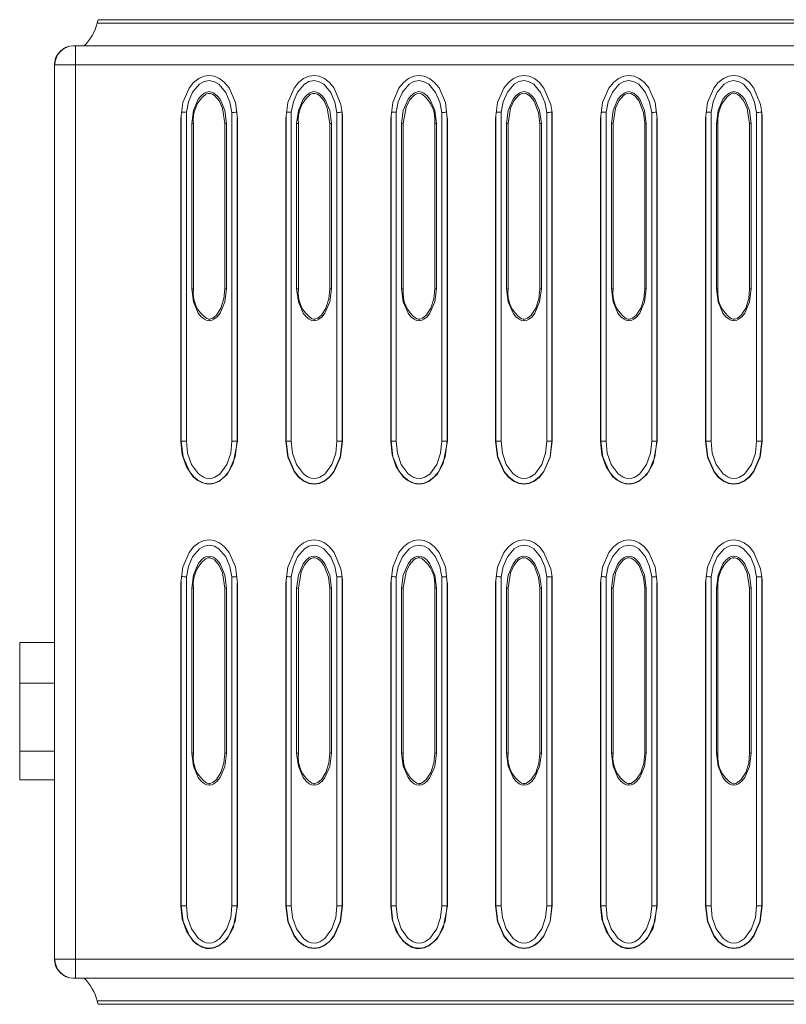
# Model space of a CAD drawing. Header units: millimetres. Extents: x 92 to 332, y 6 to 280.
# Tile 3 of 8: x 165 to 209, y 224 to 280. Entities that reach past the tile are written whole.
import ezdxf

# ---------------------------------------------------------------- set-up
doc = ezdxf.new("R2010")
doc.units = ezdxf.units.MM

msp = doc.modelspace()

# ---------------------------------------------------------------- linework, layer by layer
at = {"color": 7, "linetype": 'Continuous', "lineweight": 15}
for p, q in [((169.03, 279.929), (318.479, 279.929)), ((169.079, 280.129), (318.511, 280.129)), ((167.672, 278.629), (167.67, 278.629)), ((167.672, 278.629), (167.77, 278.629)), ((318.466, 278.629), (167.77, 278.629)), ((167.77, 278.629), (167.77, 277.529)), ((168.27, 278.629), (168.27, 278.629)), ((166.57, 277.529), (166.57, 226.129)), ((166.57, 277.529), (166.598, 277.529)), ((166.598, 277.529), (167.77, 277.529)), ((318.29, 277.529), (167.77, 277.529)), ((167.77, 277.529), (167.77, 226.129)), ((173.848, 255.896), (173.848, 274.598)), ((174.147, 255.896), (174.147, 274.805)), ((176.768, 274.797), (176.768, 255.895)), ((179.878, 255.896), (179.878, 274.598)), ((180.177, 255.896), (180.177, 274.805)), ((182.798, 274.797), (182.798, 255.895)), ((183.098, 274.761), (183.098, 274.811)), ((183.098, 274.761), (183.098, 255.895)), ((183.098, 274.761), (183.098, 274.736)), ((185.908, 255.896), (185.908, 274.598)), ((186.207, 255.896), (186.207, 274.805)), ((188.828, 274.797), (188.828, 255.895)), ((191.938, 255.896), (191.938, 274.598)), ((192.237, 255.896), (192.237, 274.805)), ((194.858, 274.797), (194.858, 255.895)), ((195.158, 274.761), (195.158, 274.811)), ((195.158, 274.761), (195.158, 255.895)), ((195.158, 274.761), (195.158, 274.736)), ((197.968, 255.896), (197.968, 274.598)), ((198.267, 255.896), (198.267, 274.805)), ((200.888, 274.797), (200.888, 255.895)), ((203.998, 255.896), (203.998, 274.598)), ((204.297, 255.896), (204.297, 274.805)), ((206.918, 274.797), (206.918, 255.895)), ((207.218, 274.761), (207.218, 274.811)), ((207.218, 274.761), (207.218, 255.895)), ((207.218, 274.761), (207.218, 274.736)), ((173.83, 255.896), (173.83, 274.454)), ((174.456, 264.658), (174.456, 274.157)), ((174.456, 274.157), (174.555, 274.157)), ((174.555, 264.658), (174.555, 274.157)), ((176.358, 274.157), (176.457, 274.157)), ((176.358, 274.157), (176.358, 264.656)), ((176.457, 274.157), (176.457, 264.656)), ((177.085, 274.453), (177.084, 274.461)), ((177.085, 274.453), (177.085, 255.895)), ((179.86, 255.896), (179.86, 274.454)), ((180.486, 274.157), (180.583, 274.157)), ((180.486, 264.658), (180.486, 274.157)), ((180.583, 264.658), (180.583, 274.157)), ((182.39, 274.157), (182.487, 274.157)), ((182.39, 274.157), (182.39, 264.656)), ((182.487, 274.157), (182.487, 264.656)), ((183.115, 274.453), (183.115, 255.895)), ((185.89, 255.896), (185.89, 274.454)), ((186.516, 264.658), (186.516, 274.157)), ((186.516, 274.157), (186.612, 274.157)), ((186.612, 264.658), (186.612, 274.157)), ((188.422, 274.157), (188.517, 274.157)), ((188.422, 274.157), (188.422, 264.656)), ((188.517, 274.157), (188.517, 264.656)), ((189.145, 274.453), (189.144, 274.461)), ((189.145, 274.453), (189.145, 255.895)), ((191.92, 255.896), (191.92, 274.454)), ((192.546, 264.658), (192.546, 274.157)), ((192.546, 274.157), (192.64, 274.157)), ((192.64, 264.658), (192.64, 274.157)), ((194.454, 274.157), (194.547, 274.157)), ((194.454, 274.157), (194.454, 264.656)), ((194.547, 274.157), (194.547, 264.656)), ((195.175, 274.453), (195.175, 255.895)), ((197.95, 255.896), (197.95, 274.454)), ((198.576, 274.157), (198.668, 274.157)), ((198.576, 264.658), (198.576, 274.157)), ((198.668, 264.658), (198.668, 274.157)), ((200.486, 274.157), (200.577, 274.157)), ((200.486, 274.157), (200.486, 264.656)), ((200.577, 274.157), (200.577, 264.656)), ((201.205, 274.453), (201.204, 274.461)), ((201.205, 274.453), (201.205, 255.895)), ((203.98, 255.896), (203.98, 274.454)), ((204.606, 264.658), (204.606, 274.157)), ((204.606, 274.157), (204.696, 274.157)), ((204.696, 264.658), (204.696, 274.157)), ((206.517, 274.157), (206.607, 274.157)), ((206.517, 274.157), (206.517, 264.656)), ((206.607, 274.157), (206.607, 264.656)), ((207.235, 274.453), (207.235, 255.895)), ((174.456, 264.658), (174.555, 264.658)), ((176.358, 264.656), (176.302, 264.093)), ((176.457, 264.656), (176.358, 264.656)), ((180.486, 264.658), (180.583, 264.658)), ((182.39, 264.656), (182.333, 264.091)), ((182.487, 264.656), (182.39, 264.656)), ((186.516, 264.658), (186.612, 264.658)), ((188.422, 264.656), (188.365, 264.089)), ((188.517, 264.656), (188.422, 264.656)), ((192.546, 264.658), (192.64, 264.658)), ((194.454, 264.656), (194.396, 264.087)), ((194.547, 264.656), (194.454, 264.656)), ((198.576, 264.658), (198.668, 264.658)), ((200.486, 264.656), (200.428, 264.085)), ((200.577, 264.656), (200.486, 264.656)), ((204.606, 264.658), (204.696, 264.658)), ((206.517, 264.656), (206.462, 264.099)), ((206.607, 264.656), (206.517, 264.656)), ((175.457, 262.92), (175.326, 262.943)), ((175.457, 262.821), (175.457, 262.92)), ((181.487, 262.918), (181.355, 262.941)), ((181.487, 262.821), (181.487, 262.918)), ((187.517, 262.916), (187.384, 262.939)), ((187.517, 262.821), (187.517, 262.916)), ((193.547, 262.914), (193.413, 262.938)), ((193.547, 262.821), (193.547, 262.914)), ((199.577, 262.912), (199.442, 262.936)), ((199.577, 262.821), (199.577, 262.912)), ((205.607, 262.91), (205.472, 262.934)), ((205.607, 262.821), (205.607, 262.91)), ((173.848, 255.896), (173.83, 255.896)), ((174.147, 255.896), (173.848, 255.896)), ((177.068, 255.895), (176.768, 255.895)), ((177.085, 255.895), (176.847, 254.612)), ((177.085, 255.895), (177.068, 255.895)), ((179.878, 255.896), (179.86, 255.896)), ((180.177, 255.896), (179.878, 255.896)), ((183.098, 255.895), (182.798, 255.895)), ((183.115, 255.895), (183.098, 255.895)), ((185.908, 255.896), (185.89, 255.896)), ((186.207, 255.896), (185.908, 255.896)), ((189.128, 255.895), (188.828, 255.895)), ((189.145, 255.895), (188.907, 254.612)), ((189.145, 255.895), (189.128, 255.895)), ((191.938, 255.896), (191.92, 255.896)), ((192.237, 255.896), (191.938, 255.896)), ((195.158, 255.895), (194.858, 255.895)), ((195.175, 255.895), (195.158, 255.895)), ((197.968, 255.896), (197.95, 255.896)), ((198.267, 255.896), (197.968, 255.896)), ((201.188, 255.895), (200.888, 255.895)), ((201.205, 255.895), (200.967, 254.612)), ((201.205, 255.895), (201.188, 255.895)), ((203.998, 255.896), (203.98, 255.896)), ((204.297, 255.896), (203.998, 255.896)), ((207.218, 255.895), (206.918, 255.895)), ((207.235, 255.895), (207.218, 255.895)), ((174.147, 229.196), (174.147, 248.105)), ((176.768, 248.097), (176.768, 229.195)), ((180.177, 229.196), (180.177, 248.105)), ((182.798, 248.097), (182.798, 229.195)), ((183.098, 248.061), (183.098, 248.111)), ((183.098, 248.061), (183.098, 229.195)), ((183.098, 248.061), (183.098, 248.036)), ((186.207, 229.196), (186.207, 248.105)), ((188.828, 248.097), (188.828, 229.195)), ((192.237, 229.196), (192.237, 248.105)), ((194.858, 248.097), (194.858, 229.195)), ((195.158, 248.061), (195.158, 248.111)), ((195.158, 248.061), (195.158, 229.195)), ((195.158, 248.061), (195.158, 248.036)), ((198.267, 229.196), (198.267, 248.105)), ((200.888, 248.097), (200.888, 229.195)), ((204.297, 229.196), (204.297, 248.105)), ((206.918, 248.097), (206.918, 229.195)), ((207.218, 248.061), (207.218, 248.111)), ((207.218, 248.061), (207.218, 229.195)), ((207.218, 248.061), (207.218, 248.036)), ((173.83, 229.196), (173.83, 247.754)), ((173.848, 229.196), (173.848, 247.898)), ((174.456, 237.958), (174.456, 247.457)), ((174.456, 247.457), (174.555, 247.457)), ((174.555, 237.958), (174.555, 247.457)), ((176.358, 247.457), (176.457, 247.457)), ((176.358, 247.457), (176.358, 237.956)), ((176.457, 247.457), (176.457, 237.956)), ((177.085, 247.753), (177.084, 247.761)), ((177.085, 247.753), (177.085, 229.195)), ((179.86, 229.196), (179.86, 247.754)), ((179.878, 229.196), (179.878, 247.898)), ((180.486, 237.958), (180.486, 247.457)), ((180.486, 247.457), (180.583, 247.457)), ((180.583, 237.958), (180.583, 247.457)), ((182.39, 247.457), (182.487, 247.457)), ((182.39, 247.457), (182.39, 237.956)), ((182.487, 247.457), (182.487, 237.956)), ((183.115, 247.753), (183.115, 229.195)), ((185.89, 229.196), (185.89, 247.754)), ((185.908, 229.196), (185.908, 247.898)), ((186.516, 237.958), (186.516, 247.457)), ((186.516, 247.457), (186.612, 247.457)), ((186.612, 237.958), (186.612, 247.457)), ((188.422, 247.457), (188.517, 247.457)), ((188.422, 247.457), (188.422, 237.956)), ((188.517, 247.457), (188.517, 237.956)), ((189.145, 247.753), (189.144, 247.761)), ((189.145, 247.753), (189.145, 229.195)), ((191.92, 229.196), (191.92, 247.754)), ((191.938, 229.196), (191.938, 247.898)), ((192.546, 237.958), (192.546, 247.457)), ((192.546, 247.457), (192.64, 247.457)), ((192.64, 237.958), (192.64, 247.457)), ((194.454, 247.457), (194.547, 247.457)), ((194.454, 247.457), (194.454, 237.956)), ((194.547, 247.457), (194.547, 237.956)), ((195.175, 247.753), (195.175, 229.195)), ((197.95, 229.196), (197.95, 247.754)), ((197.968, 229.196), (197.968, 247.898)), ((198.576, 237.958), (198.576, 247.457)), ((198.576, 247.457), (198.668, 247.457)), ((198.668, 237.958), (198.668, 247.457)), ((200.486, 247.457), (200.577, 247.457)), ((200.486, 247.457), (200.486, 237.956)), ((200.577, 247.457), (200.577, 237.956)), ((201.205, 247.753), (201.204, 247.761)), ((201.205, 247.753), (201.205, 229.195)), ((203.98, 229.196), (203.98, 247.754)), ((203.998, 229.196), (203.998, 247.898)), ((204.606, 237.958), (204.606, 247.457)), ((204.606, 247.457), (204.696, 247.457)), ((204.696, 237.958), (204.696, 247.457)), ((206.517, 247.457), (206.607, 247.457)), ((206.517, 247.457), (206.517, 237.956)), ((206.607, 247.457), (206.607, 237.956)), ((207.235, 247.753), (207.235, 229.195)), ((166.57, 244.329), (164.571, 244.329)), ((164.571, 244.329), (164.571, 241.981)), ((164.571, 241.981), (164.571, 238.081)), ((164.571, 238.081), (164.571, 236.429)), ((174.456, 237.958), (174.555, 237.958)), ((176.358, 237.956), (176.302, 237.393)), ((176.457, 237.956), (176.358, 237.956)), ((180.486, 237.958), (180.583, 237.958)), ((182.39, 237.956), (182.333, 237.391)), ((182.487, 237.956), (182.39, 237.956)), ((186.516, 237.958), (186.612, 237.958)), ((188.422, 237.956), (188.365, 237.389)), ((188.517, 237.956), (188.422, 237.956)), ((192.546, 237.958), (192.64, 237.958)), ((194.454, 237.956), (194.396, 237.387)), ((194.547, 237.956), (194.454, 237.956)), ((198.576, 237.958), (198.668, 237.958)), ((200.486, 237.956), (200.428, 237.385)), ((200.577, 237.956), (200.486, 237.956)), ((204.606, 237.958), (204.696, 237.958)), ((206.517, 237.956), (206.462, 237.399)), ((206.607, 237.956), (206.517, 237.956)), ((166.57, 236.429), (164.571, 236.429)), ((175.457, 236.219), (175.326, 236.243)), ((175.457, 236.121), (175.457, 236.219)), ((181.487, 236.218), (181.355, 236.241)), ((181.487, 236.121), (181.487, 236.218)), ((187.517, 236.216), (187.384, 236.239)), ((187.517, 236.121), (187.517, 236.216)), ((193.547, 236.214), (193.413, 236.238)), ((193.547, 236.121), (193.547, 236.214)), ((199.577, 236.212), (199.442, 236.236)), ((199.577, 236.121), (199.577, 236.212)), ((205.607, 236.21), (205.472, 236.234)), ((205.607, 236.121), (205.607, 236.21)), ((173.848, 229.196), (173.83, 229.196)), ((174.147, 229.196), (173.848, 229.196)), ((177.068, 229.195), (176.768, 229.195)), ((177.085, 229.195), (176.847, 227.912)), ((177.085, 229.195), (177.068, 229.195)), ((179.878, 229.196), (179.86, 229.196)), ((180.177, 229.196), (179.878, 229.196)), ((183.098, 229.195), (182.798, 229.195)), ((183.115, 229.195), (183.098, 229.195)), ((185.908, 229.196), (185.89, 229.196)), ((186.207, 229.196), (185.908, 229.196)), ((189.128, 229.195), (188.828, 229.195)), ((189.145, 229.195), (188.907, 227.912)), ((189.145, 229.195), (189.128, 229.195)), ((191.938, 229.196), (191.92, 229.196)), ((192.237, 229.196), (191.938, 229.196)), ((195.158, 229.195), (194.858, 229.195)), ((195.175, 229.195), (195.158, 229.195)), ((197.968, 229.196), (197.95, 229.196)), ((198.267, 229.196), (197.968, 229.196)), ((201.188, 229.195), (200.888, 229.195)), ((201.205, 229.195), (200.967, 227.912)), ((201.205, 229.195), (201.188, 229.195)), ((203.998, 229.196), (203.98, 229.196)), ((204.297, 229.196), (203.998, 229.196)), ((207.218, 229.195), (206.918, 229.195)), ((207.235, 229.195), (207.218, 229.195)), ((166.598, 226.129), (166.57, 226.129)), ((167.77, 226.129), (166.598, 226.129)), ((167.77, 226.129), (318.29, 226.129)), ((167.77, 225.029), (167.77, 226.129)), ((167.67, 225.029), (167.672, 225.029)), ((167.672, 225.029), (167.77, 225.029)), ((167.77, 225.029), (318.466, 225.029)), ((318.479, 223.729), (169.03, 223.729)), ((318.511, 223.529), (169.079, 223.529))]:
    msp.add_line(p, q, dxfattribs=at)
at = {"color": 8, "linetype": 'Continuous', "lineweight": 15}
for p, q in [((177.068, 274.456), (177.068, 255.895)), ((189.128, 274.456), (189.128, 255.895)), ((201.188, 274.456), (201.188, 255.895)), ((177.068, 247.756), (177.068, 229.195)), ((189.128, 247.756), (189.128, 229.195)), ((201.188, 247.756), (201.188, 229.195)), ((166.57, 241.981), (164.571, 241.981)), ((164.571, 238.081), (166.57, 238.081))]:
    msp.add_line(p, q, dxfattribs=at)
at = {"color": 7, "linetype": 'Continuous', "lineweight": 15, "flags": 128}
for points in [[(169.06, 280.043), (169.047, 279.992), (169.03, 279.929)], [(173.83, 274.454), (173.83, 274.455), (173.943, 275.363), (174.304, 276.201), (174.565, 276.522), (174.856, 276.751), (175.16, 276.884), (175.456, 276.925)], [(175.456, 276.925), (175.752, 276.884), (176.055, 276.752), (176.347, 276.524), (176.607, 276.204), (176.97, 275.369), (177.084, 274.461)], [(179.86, 274.454), (179.86, 274.455), (179.973, 275.363), (180.334, 276.201), (180.595, 276.522), (180.886, 276.751), (181.19, 276.884), (181.486, 276.925)], [(181.486, 276.925), (181.783, 276.884), (182.087, 276.751), (182.379, 276.522), (182.639, 276.2), (183.028, 275.254), (183.099, 274.8), (183.112, 274.603), (183.114, 274.519), (183.114, 274.482), (183.115, 274.453)], [(185.89, 274.454), (185.89, 274.455), (186.003, 275.363), (186.364, 276.201), (186.625, 276.522), (186.916, 276.751), (187.22, 276.884), (187.516, 276.925)], [(187.516, 276.925), (187.812, 276.884), (188.115, 276.752), (188.407, 276.524), (188.667, 276.204), (189.03, 275.369), (189.144, 274.461)], [(191.92, 274.454), (191.92, 274.455), (192.033, 275.363), (192.394, 276.201), (192.655, 276.522), (192.946, 276.751), (193.25, 276.884), (193.546, 276.925)], [(193.546, 276.925), (193.843, 276.884), (194.147, 276.751), (194.439, 276.522), (194.699, 276.2), (195.088, 275.254), (195.159, 274.8), (195.172, 274.603), (195.174, 274.519), (195.174, 274.482), (195.175, 274.453)], [(197.95, 274.454), (197.95, 274.455), (198.063, 275.363), (198.424, 276.201), (198.685, 276.522), (198.976, 276.751), (199.28, 276.884), (199.576, 276.925)], [(199.576, 276.925), (199.872, 276.884), (200.175, 276.752), (200.467, 276.524), (200.727, 276.204), (201.09, 275.369), (201.204, 274.461)], [(203.98, 274.454), (203.98, 274.455), (204.093, 275.363), (204.454, 276.201), (204.715, 276.522), (205.006, 276.751), (205.31, 276.884), (205.606, 276.925)], [(205.606, 276.925), (205.903, 276.884), (206.207, 276.751), (206.499, 276.522), (206.759, 276.2), (207.148, 275.254), (207.219, 274.8), (207.232, 274.603), (207.234, 274.519), (207.234, 274.482), (207.235, 274.453)], [(174.147, 274.805), (174.265, 275.401), (174.507, 275.959), (174.9, 276.419), (175.164, 276.569), (175.461, 276.625), (175.757, 276.566), (176.02, 276.413), (176.411, 275.951), (176.651, 275.393), (176.768, 274.797)], [(180.177, 274.805), (180.295, 275.401), (180.537, 275.959), (180.93, 276.419), (181.194, 276.569), (181.491, 276.625), (181.787, 276.566), (182.05, 276.413), (182.441, 275.951), (182.681, 275.393), (182.798, 274.797)], [(186.207, 274.805), (186.325, 275.401), (186.567, 275.959), (186.96, 276.419), (187.224, 276.569), (187.521, 276.625), (187.817, 276.566), (188.08, 276.413), (188.471, 275.951), (188.711, 275.393), (188.828, 274.797)], [(192.237, 274.805), (192.355, 275.401), (192.597, 275.959), (192.99, 276.419), (193.254, 276.569), (193.551, 276.625), (193.847, 276.566), (194.11, 276.413), (194.501, 275.951), (194.741, 275.393), (194.858, 274.797)], [(198.267, 274.805), (198.385, 275.401), (198.627, 275.959), (199.02, 276.419), (199.284, 276.569), (199.581, 276.625), (199.877, 276.566), (200.14, 276.413), (200.531, 275.951), (200.771, 275.393), (200.888, 274.797)], [(204.297, 274.805), (204.415, 275.401), (204.657, 275.959), (205.05, 276.419), (205.314, 276.569), (205.611, 276.625), (205.907, 276.566), (206.17, 276.413), (206.561, 275.951), (206.801, 275.393), (206.918, 274.797)], [(174.456, 274.157), (174.553, 274.905), (174.829, 275.553), (174.993, 275.759), (175.18, 275.91), (175.316, 275.972), (175.456, 275.993), (175.595, 275.972), (175.732, 275.91), (175.919, 275.759), (176.083, 275.553), (176.359, 274.905), (176.457, 274.157)], [(175.26, 275.842), (175.387, 275.888), (175.516, 275.889), (175.647, 275.843), (175.78, 275.752), (176.027, 275.456), (176.217, 275.035), (176.358, 274.157)], [(180.486, 274.157), (180.583, 274.905), (180.859, 275.553), (181.023, 275.759), (181.21, 275.91), (181.346, 275.972), (181.486, 275.993), (181.625, 275.972), (181.762, 275.91), (181.949, 275.759), (182.113, 275.553), (182.389, 274.905), (182.487, 274.157)], [(181.289, 275.844), (181.416, 275.89), (181.546, 275.891), (181.677, 275.845), (181.811, 275.754), (182.058, 275.459), (182.248, 275.038), (182.39, 274.157)], [(186.516, 274.157), (186.613, 274.905), (186.889, 275.553), (187.053, 275.759), (187.24, 275.91), (187.376, 275.972), (187.516, 275.993), (187.655, 275.972), (187.792, 275.91), (187.979, 275.759), (188.143, 275.553), (188.419, 274.905), (188.517, 274.157)], [(186.612, 274.157), (186.771, 275.091), (186.965, 275.495), (187.213, 275.775), (187.33, 275.85), (187.444, 275.891), (187.557, 275.897), (187.668, 275.868)], [(192.546, 274.157), (192.643, 274.905), (192.919, 275.553), (193.083, 275.759), (193.27, 275.91), (193.406, 275.972), (193.546, 275.993), (193.685, 275.972), (193.822, 275.91), (194.009, 275.759), (194.173, 275.553), (194.449, 274.905), (194.547, 274.157)], [(192.64, 274.157), (192.78, 275.036), (192.969, 275.457), (193.215, 275.753), (193.336, 275.839), (193.454, 275.888), (193.571, 275.9), (193.685, 275.875), (193.909, 275.726), (194.131, 275.445), (194.386, 274.771), (194.454, 274.157)], [(198.576, 274.157), (198.673, 274.905), (198.949, 275.553), (199.113, 275.759), (199.3, 275.91), (199.436, 275.972), (199.576, 275.993), (199.715, 275.972), (199.852, 275.91), (200.039, 275.759), (200.203, 275.553), (200.479, 274.905), (200.577, 274.157)], [(198.668, 274.157), (198.809, 275.04), (198.999, 275.461), (199.245, 275.756), (199.366, 275.842), (199.485, 275.89), (199.601, 275.902), (199.715, 275.877), (199.939, 275.728), (200.162, 275.447), (200.417, 274.775), (200.486, 274.157)], [(204.606, 274.157), (204.703, 274.905), (204.979, 275.553), (205.143, 275.759), (205.33, 275.91), (205.466, 275.972), (205.606, 275.993), (205.745, 275.972), (205.882, 275.91), (206.069, 275.759), (206.233, 275.553), (206.509, 274.905), (206.607, 274.157)], [(205.407, 275.851), (205.537, 275.898), (205.669, 275.898), (205.803, 275.851), (205.939, 275.757), (206.19, 275.452), (206.382, 275.019), (206.517, 274.157)], [(183.098, 274.811), (183.087, 274.81), (183.06, 274.809)], [(195.158, 274.811), (195.147, 274.81), (195.12, 274.809)], [(207.218, 274.811), (207.207, 274.81), (207.18, 274.809)], [(175.457, 262.821), (175.318, 262.842), (175.181, 262.904), (174.994, 263.054), (174.829, 263.261), (174.554, 263.91), (174.456, 264.658)], [(176.457, 264.656), (176.359, 263.908), (176.084, 263.26), (175.92, 263.054), (175.733, 262.904), (175.597, 262.842), (175.457, 262.821)], [(181.487, 262.821), (181.348, 262.842), (181.212, 262.904), (181.024, 263.054), (180.859, 263.261), (180.584, 263.91), (180.486, 264.658)], [(182.487, 264.656), (182.389, 263.908), (182.114, 263.26), (181.95, 263.054), (181.763, 262.904), (181.627, 262.842), (181.487, 262.821)], [(187.517, 262.821), (187.378, 262.842), (187.241, 262.904), (187.054, 263.054), (186.889, 263.261), (186.614, 263.91), (186.516, 264.658)], [(188.517, 264.656), (188.419, 263.908), (188.144, 263.26), (187.98, 263.054), (187.793, 262.904), (187.657, 262.842), (187.517, 262.821)], [(193.547, 262.821), (193.408, 262.842), (193.271, 262.904), (193.084, 263.054), (192.919, 263.261), (192.644, 263.91), (192.546, 264.658)], [(194.547, 264.656), (194.449, 263.908), (194.174, 263.26), (194.01, 263.054), (193.823, 262.904), (193.687, 262.842), (193.547, 262.821)], [(199.577, 262.821), (199.438, 262.842), (199.302, 262.904), (199.114, 263.054), (198.949, 263.261), (198.674, 263.91), (198.576, 264.658)], [(200.577, 264.656), (200.479, 263.908), (200.204, 263.26), (200.04, 263.054), (199.853, 262.904), (199.717, 262.842), (199.577, 262.821)], [(205.607, 262.821), (205.468, 262.842), (205.332, 262.904), (205.144, 263.054), (204.979, 263.261), (204.704, 263.91), (204.606, 264.658)], [(206.607, 264.656), (206.509, 263.908), (206.234, 263.26), (206.07, 263.054), (205.883, 262.904), (205.747, 262.842), (205.607, 262.821)], [(176.302, 264.093), (176.132, 263.549), (175.875, 263.151), (175.664, 262.978), (175.56, 262.935), (175.457, 262.92)], [(182.333, 264.091), (182.163, 263.547), (181.906, 263.149), (181.695, 262.976), (181.59, 262.933), (181.487, 262.918)], [(188.365, 264.089), (188.194, 263.545), (187.937, 263.148), (187.725, 262.975), (187.621, 262.931), (187.517, 262.916)], [(194.396, 264.087), (194.225, 263.544), (193.968, 263.146), (193.756, 262.973), (193.651, 262.929), (193.547, 262.914)], [(200.428, 264.085), (200.257, 263.542), (199.999, 263.145), (199.786, 262.971), (199.681, 262.927), (199.577, 262.912)], [(206.462, 264.099), (206.292, 263.55), (206.033, 263.147), (205.819, 262.97), (205.713, 262.926), (205.607, 262.91)], [(176.847, 254.612), (176.491, 253.986), (176.017, 253.581), (175.773, 253.477), (175.529, 253.432), (175.282, 253.445), (175.034, 253.517), (174.775, 253.658), (174.541, 253.857), (174.151, 254.428), (173.91, 255.121), (173.83, 255.896)], [(177.068, 255.895), (176.954, 254.993), (176.594, 254.163), (176.337, 253.846), (176.049, 253.62), (175.75, 253.491), (175.459, 253.45), (175.168, 253.49), (174.869, 253.62), (174.581, 253.846), (174.323, 254.164), (173.962, 254.994), (173.848, 255.896)], [(176.768, 255.895), (176.698, 255.213), (176.478, 254.564), (176.076, 254.012), (175.79, 253.823), (175.623, 253.768), (175.458, 253.75), (175.29, 253.769), (175.125, 253.824), (174.84, 254.014), (174.438, 254.565), (174.218, 255.214), (174.147, 255.896)], [(183.115, 255.895), (183.001, 254.989), (182.639, 254.153), (182.382, 253.836), (182.088, 253.605), (181.793, 253.475), (181.489, 253.432), (181.184, 253.475), (180.89, 253.605), (180.596, 253.836), (180.338, 254.154), (179.975, 254.989), (179.86, 255.896)], [(183.098, 255.895), (182.984, 254.993), (182.624, 254.163), (182.367, 253.846), (182.079, 253.62), (181.78, 253.491), (181.489, 253.45), (181.198, 253.49), (180.899, 253.62), (180.611, 253.846), (180.353, 254.164), (179.992, 254.994), (179.878, 255.896)], [(182.798, 255.895), (182.728, 255.213), (182.508, 254.564), (182.106, 254.012), (181.82, 253.823), (181.653, 253.768), (181.488, 253.75), (181.32, 253.769), (181.155, 253.824), (180.87, 254.014), (180.468, 254.565), (180.248, 255.214), (180.177, 255.896)], [(188.907, 254.612), (188.551, 253.986), (188.077, 253.581), (187.833, 253.477), (187.589, 253.432), (187.342, 253.445), (187.094, 253.517), (186.835, 253.658), (186.601, 253.857), (186.211, 254.428), (185.97, 255.121), (185.89, 255.896)], [(189.128, 255.895), (189.014, 254.993), (188.654, 254.163), (188.397, 253.846), (188.109, 253.62), (187.81, 253.491), (187.519, 253.45), (187.228, 253.49), (186.929, 253.62), (186.641, 253.846), (186.383, 254.164), (186.022, 254.994), (185.908, 255.896)], [(188.828, 255.895), (188.758, 255.213), (188.538, 254.564), (188.136, 254.012), (187.85, 253.823), (187.683, 253.768), (187.518, 253.75), (187.35, 253.769), (187.185, 253.824), (186.9, 254.014), (186.498, 254.565), (186.278, 255.214), (186.207, 255.896)], [(195.175, 255.895), (195.061, 254.989), (194.699, 254.153), (194.442, 253.836), (194.148, 253.605), (193.853, 253.475), (193.549, 253.432), (193.244, 253.475), (192.95, 253.605), (192.656, 253.836), (192.398, 254.154), (192.035, 254.989), (191.92, 255.896)], [(195.158, 255.895), (195.044, 254.993), (194.684, 254.163), (194.427, 253.846), (194.139, 253.62), (193.84, 253.491), (193.549, 253.45), (193.258, 253.49), (192.959, 253.62), (192.671, 253.846), (192.413, 254.164), (192.052, 254.994), (191.938, 255.896)], [(194.858, 255.895), (194.788, 255.213), (194.568, 254.564), (194.166, 254.012), (193.88, 253.823), (193.713, 253.768), (193.548, 253.75), (193.38, 253.769), (193.215, 253.824), (192.93, 254.014), (192.528, 254.565), (192.308, 255.214), (192.237, 255.896)], [(200.967, 254.612), (200.611, 253.986), (200.137, 253.581), (199.893, 253.477), (199.649, 253.432), (199.402, 253.445), (199.154, 253.517), (198.895, 253.658), (198.661, 253.857), (198.271, 254.428), (198.03, 255.121), (197.95, 255.896)], [(201.188, 255.895), (201.074, 254.993), (200.714, 254.163), (200.457, 253.846), (200.169, 253.62), (199.87, 253.491), (199.579, 253.45), (199.288, 253.49), (198.989, 253.62), (198.701, 253.846), (198.443, 254.164), (198.082, 254.994), (197.968, 255.896)], [(200.888, 255.895), (200.818, 255.213), (200.598, 254.564), (200.196, 254.012), (199.91, 253.823), (199.743, 253.768), (199.578, 253.75), (199.41, 253.769), (199.245, 253.824), (198.96, 254.014), (198.558, 254.565), (198.338, 255.214), (198.267, 255.896)], [(207.235, 255.895), (207.121, 254.989), (206.759, 254.153), (206.502, 253.836), (206.208, 253.605), (205.913, 253.475), (205.609, 253.432), (205.304, 253.475), (205.01, 253.605), (204.716, 253.836), (204.458, 254.154), (204.095, 254.989), (203.98, 255.896)], [(207.218, 255.895), (207.104, 254.993), (206.744, 254.163), (206.487, 253.846), (206.199, 253.62), (205.9, 253.491), (205.609, 253.45), (205.318, 253.49), (205.019, 253.62), (204.731, 253.846), (204.473, 254.164), (204.112, 254.994), (203.998, 255.896)], [(206.918, 255.895), (206.848, 255.213), (206.628, 254.564), (206.226, 254.012), (205.94, 253.823), (205.773, 253.768), (205.608, 253.75), (205.44, 253.769), (205.275, 253.824), (204.99, 254.014), (204.588, 254.565), (204.368, 255.214), (204.297, 255.896)], [(173.83, 247.754), (173.83, 247.755), (173.943, 248.663), (174.304, 249.501), (174.565, 249.822), (174.856, 250.051), (175.16, 250.184), (175.456, 250.225)], [(175.456, 250.225), (175.752, 250.184), (176.055, 250.052), (176.347, 249.824), (176.607, 249.504), (176.97, 248.669), (177.084, 247.761)], [(179.86, 247.754), (179.86, 247.755), (179.973, 248.663), (180.334, 249.501), (180.595, 249.822), (180.886, 250.051), (181.19, 250.184), (181.486, 250.225)], [(181.486, 250.225), (181.783, 250.184), (182.087, 250.051), (182.379, 249.822), (182.639, 249.5), (183.028, 248.554), (183.099, 248.1), (183.112, 247.903), (183.114, 247.819), (183.114, 247.782), (183.115, 247.753)], [(185.89, 247.754), (185.89, 247.755), (186.003, 248.663), (186.364, 249.501), (186.625, 249.822), (186.916, 250.051), (187.22, 250.184), (187.516, 250.225)], [(187.516, 250.225), (187.812, 250.184), (188.115, 250.052), (188.407, 249.824), (188.667, 249.504), (189.03, 248.669), (189.144, 247.761)], [(191.92, 247.754), (191.92, 247.755), (192.033, 248.663), (192.394, 249.501), (192.655, 249.822), (192.946, 250.051), (193.25, 250.184), (193.546, 250.225)], [(193.546, 250.225), (193.843, 250.184), (194.147, 250.051), (194.439, 249.822), (194.699, 249.5), (195.088, 248.554), (195.159, 248.1), (195.172, 247.903), (195.174, 247.819), (195.174, 247.782), (195.175, 247.753)], [(197.95, 247.754), (197.95, 247.755), (198.063, 248.663), (198.424, 249.501), (198.685, 249.822), (198.976, 250.051), (199.28, 250.184), (199.576, 250.225)], [(199.576, 250.225), (199.872, 250.184), (200.175, 250.052), (200.467, 249.824), (200.727, 249.504), (201.09, 248.669), (201.204, 247.761)], [(203.98, 247.754), (203.98, 247.755), (204.093, 248.663), (204.454, 249.501), (204.715, 249.822), (205.006, 250.051), (205.31, 250.184), (205.606, 250.225)], [(205.606, 250.225), (205.903, 250.184), (206.207, 250.051), (206.499, 249.822), (206.759, 249.5), (207.148, 248.554), (207.219, 248.1), (207.232, 247.903), (207.234, 247.819), (207.234, 247.782), (207.235, 247.753)], [(174.147, 248.105), (174.265, 248.701), (174.507, 249.259), (174.9, 249.719), (175.164, 249.869), (175.461, 249.925), (175.757, 249.866), (176.02, 249.713), (176.411, 249.251), (176.651, 248.693), (176.768, 248.097)], [(180.177, 248.105), (180.295, 248.701), (180.537, 249.259), (180.93, 249.719), (181.194, 249.869), (181.491, 249.925), (181.787, 249.866), (182.05, 249.713), (182.441, 249.251), (182.681, 248.693), (182.798, 248.097)], [(186.207, 248.105), (186.325, 248.701), (186.567, 249.259), (186.96, 249.719), (187.224, 249.869), (187.521, 249.925), (187.817, 249.866), (188.08, 249.713), (188.471, 249.251), (188.711, 248.693), (188.828, 248.097)], [(192.237, 248.105), (192.355, 248.701), (192.597, 249.259), (192.99, 249.719), (193.254, 249.869), (193.551, 249.925), (193.847, 249.866), (194.11, 249.713), (194.501, 249.251), (194.741, 248.693), (194.858, 248.097)], [(198.267, 248.105), (198.385, 248.701), (198.627, 249.259), (199.02, 249.719), (199.284, 249.869), (199.581, 249.925), (199.877, 249.866), (200.14, 249.713), (200.531, 249.251), (200.771, 248.693), (200.888, 248.097)], [(204.297, 248.105), (204.415, 248.701), (204.657, 249.259), (205.05, 249.719), (205.314, 249.869), (205.611, 249.925), (205.907, 249.866), (206.17, 249.713), (206.561, 249.251), (206.801, 248.693), (206.918, 248.097)], [(174.456, 247.457), (174.553, 248.205), (174.829, 248.853), (174.993, 249.059), (175.18, 249.21), (175.316, 249.272), (175.456, 249.293), (175.595, 249.272), (175.732, 249.21), (175.919, 249.059), (176.083, 248.853), (176.359, 248.205), (176.457, 247.457)], [(175.26, 249.142), (175.387, 249.188), (175.516, 249.189), (175.647, 249.143), (175.78, 249.052), (176.027, 248.756), (176.217, 248.335), (176.358, 247.457)], [(180.486, 247.457), (180.583, 248.205), (180.859, 248.853), (181.023, 249.059), (181.21, 249.21), (181.346, 249.272), (181.486, 249.293), (181.625, 249.272), (181.762, 249.21), (181.949, 249.059), (182.113, 248.853), (182.389, 248.205), (182.487, 247.457)], [(180.583, 247.457), (180.742, 248.388), (180.935, 248.792), (181.183, 249.072), (181.3, 249.148), (181.414, 249.189), (181.527, 249.195), (181.637, 249.166), (181.866, 249.008), (182.068, 248.742), (182.318, 248.09), (182.39, 247.457)], [(186.516, 247.457), (186.613, 248.205), (186.889, 248.853), (187.053, 249.059), (187.24, 249.21), (187.376, 249.272), (187.516, 249.293), (187.655, 249.272), (187.792, 249.21), (187.979, 249.059), (188.143, 248.853), (188.419, 248.205), (188.517, 247.457)], [(186.612, 247.457), (186.771, 248.391), (186.965, 248.795), (187.213, 249.075), (187.33, 249.15), (187.444, 249.191), (187.557, 249.197), (187.668, 249.168)], [(192.546, 247.457), (192.643, 248.205), (192.919, 248.853), (193.083, 249.059), (193.27, 249.21), (193.406, 249.272), (193.546, 249.293), (193.685, 249.272), (193.822, 249.21), (194.009, 249.059), (194.173, 248.853), (194.449, 248.205), (194.547, 247.457)], [(192.64, 247.457), (192.78, 248.336), (192.969, 248.757), (193.215, 249.053), (193.336, 249.139), (193.454, 249.188), (193.571, 249.2), (193.685, 249.175), (193.909, 249.026), (194.131, 248.745), (194.386, 248.071), (194.454, 247.457)], [(198.576, 247.457), (198.673, 248.205), (198.949, 248.853), (199.113, 249.059), (199.3, 249.21), (199.436, 249.272), (199.576, 249.293), (199.715, 249.272), (199.852, 249.21), (200.039, 249.059), (200.203, 248.853), (200.479, 248.205), (200.577, 247.457)], [(198.668, 247.457), (198.809, 248.34), (198.999, 248.761), (199.245, 249.056), (199.366, 249.142), (199.485, 249.19), (199.601, 249.202), (199.715, 249.177), (199.939, 249.028), (200.162, 248.747), (200.417, 248.075), (200.486, 247.457)], [(204.606, 247.457), (204.703, 248.205), (204.979, 248.853), (205.143, 249.059), (205.33, 249.21), (205.466, 249.272), (205.606, 249.293), (205.745, 249.272), (205.882, 249.21), (206.069, 249.059), (206.233, 248.853), (206.509, 248.205), (206.607, 247.457)], [(205.407, 249.151), (205.537, 249.198), (205.669, 249.198), (205.803, 249.151), (205.939, 249.057), (206.19, 248.752), (206.382, 248.319), (206.517, 247.457)], [(183.098, 248.111), (183.087, 248.11), (183.06, 248.109)], [(195.158, 248.111), (195.147, 248.11), (195.12, 248.109)], [(207.218, 248.111), (207.207, 248.11), (207.18, 248.109)], [(175.457, 236.121), (175.318, 236.142), (175.181, 236.204), (174.994, 236.354), (174.829, 236.561), (174.554, 237.21), (174.456, 237.958)], [(176.457, 237.956), (176.359, 237.208), (176.084, 236.56), (175.92, 236.354), (175.733, 236.204), (175.597, 236.142), (175.457, 236.121)], [(181.487, 236.121), (181.348, 236.142), (181.212, 236.204), (181.024, 236.354), (180.859, 236.561), (180.584, 237.21), (180.486, 237.958)], [(182.487, 237.956), (182.389, 237.208), (182.114, 236.56), (181.95, 236.354), (181.763, 236.204), (181.627, 236.142), (181.487, 236.121)], [(187.517, 236.121), (187.378, 236.142), (187.241, 236.204), (187.054, 236.354), (186.889, 236.561), (186.614, 237.21), (186.516, 237.958)], [(188.517, 237.956), (188.419, 237.208), (188.144, 236.56), (187.98, 236.354), (187.793, 236.204), (187.657, 236.142), (187.517, 236.121)], [(193.547, 236.121), (193.408, 236.142), (193.271, 236.204), (193.084, 236.354), (192.919, 236.561), (192.644, 237.21), (192.546, 237.958)], [(194.547, 237.956), (194.449, 237.208), (194.174, 236.56), (194.01, 236.354), (193.823, 236.204), (193.687, 236.142), (193.547, 236.121)], [(199.577, 236.121), (199.438, 236.142), (199.302, 236.204), (199.114, 236.354), (198.949, 236.561), (198.674, 237.21), (198.576, 237.958)], [(200.577, 237.956), (200.479, 237.208), (200.204, 236.56), (200.04, 236.354), (199.853, 236.204), (199.717, 236.142), (199.577, 236.121)], [(205.607, 236.121), (205.468, 236.142), (205.332, 236.204), (205.144, 236.354), (204.979, 236.561), (204.704, 237.21), (204.606, 237.958)], [(206.607, 237.956), (206.509, 237.208), (206.234, 236.56), (206.07, 236.354), (205.883, 236.204), (205.747, 236.142), (205.607, 236.121)], [(176.302, 237.393), (176.132, 236.849), (175.875, 236.451), (175.664, 236.278), (175.56, 236.235), (175.457, 236.219)], [(182.333, 237.391), (182.163, 236.847), (181.906, 236.449), (181.695, 236.276), (181.59, 236.233), (181.487, 236.218)], [(188.365, 237.389), (188.194, 236.845), (187.937, 236.448), (187.725, 236.275), (187.621, 236.231), (187.517, 236.216)], [(194.396, 237.387), (194.225, 236.844), (193.968, 236.446), (193.756, 236.273), (193.651, 236.229), (193.547, 236.214)], [(200.428, 237.385), (200.257, 236.842), (199.999, 236.445), (199.786, 236.271), (199.681, 236.227), (199.577, 236.212)], [(206.462, 237.399), (206.292, 236.85), (206.033, 236.447), (205.819, 236.27), (205.713, 236.226), (205.607, 236.21)], [(176.847, 227.912), (176.491, 227.286), (176.017, 226.881), (175.773, 226.777), (175.529, 226.732), (175.282, 226.745), (175.034, 226.817), (174.775, 226.958), (174.541, 227.157), (174.151, 227.728), (173.91, 228.421), (173.83, 229.196)], [(177.068, 229.195), (176.954, 228.293), (176.594, 227.463), (176.337, 227.146), (176.049, 226.92), (175.75, 226.791), (175.459, 226.75), (175.168, 226.79), (174.869, 226.92), (174.581, 227.146), (174.323, 227.464), (173.962, 228.294), (173.848, 229.196)], [(176.768, 229.195), (176.698, 228.513), (176.478, 227.864), (176.076, 227.312), (175.79, 227.123), (175.623, 227.068), (175.458, 227.05), (175.29, 227.069), (175.125, 227.124), (174.84, 227.314), (174.438, 227.865), (174.218, 228.514), (174.147, 229.196)], [(183.115, 229.195), (183.001, 228.289), (182.639, 227.453), (182.382, 227.136), (182.088, 226.905), (181.793, 226.775), (181.489, 226.732), (181.184, 226.775), (180.89, 226.905), (180.596, 227.136), (180.338, 227.454), (179.975, 228.289), (179.86, 229.196)], [(183.098, 229.195), (182.984, 228.293), (182.624, 227.463), (182.367, 227.146), (182.079, 226.92), (181.78, 226.791), (181.489, 226.75), (181.198, 226.79), (180.899, 226.92), (180.611, 227.146), (180.353, 227.464), (179.992, 228.294), (179.878, 229.196)], [(182.798, 229.195), (182.728, 228.513), (182.508, 227.864), (182.106, 227.312), (181.82, 227.123), (181.653, 227.068), (181.488, 227.05), (181.32, 227.069), (181.155, 227.124), (180.87, 227.314), (180.468, 227.865), (180.248, 228.514), (180.177, 229.196)], [(188.907, 227.912), (188.551, 227.286), (188.077, 226.881), (187.833, 226.777), (187.589, 226.732), (187.342, 226.745), (187.094, 226.817), (186.835, 226.958), (186.601, 227.157), (186.211, 227.728), (185.97, 228.421), (185.89, 229.196)], [(189.128, 229.195), (189.014, 228.293), (188.654, 227.463), (188.397, 227.146), (188.109, 226.92), (187.81, 226.791), (187.519, 226.75), (187.228, 226.79), (186.929, 226.92), (186.641, 227.146), (186.383, 227.464), (186.022, 228.294), (185.908, 229.196)], [(188.828, 229.195), (188.758, 228.513), (188.538, 227.864), (188.136, 227.312), (187.85, 227.123), (187.683, 227.068), (187.518, 227.05), (187.35, 227.069), (187.185, 227.124), (186.9, 227.314), (186.498, 227.865), (186.278, 228.514), (186.207, 229.196)], [(195.175, 229.195), (195.061, 228.289), (194.699, 227.453), (194.442, 227.136), (194.148, 226.905), (193.853, 226.775), (193.549, 226.732), (193.244, 226.775), (192.95, 226.905), (192.656, 227.136), (192.398, 227.454), (192.035, 228.289), (191.92, 229.196)], [(195.158, 229.195), (195.044, 228.293), (194.684, 227.463), (194.427, 227.146), (194.139, 226.92), (193.84, 226.791), (193.549, 226.75), (193.258, 226.79), (192.959, 226.92), (192.671, 227.146), (192.413, 227.464), (192.052, 228.294), (191.938, 229.196)], [(194.858, 229.195), (194.788, 228.513), (194.568, 227.864), (194.166, 227.312), (193.88, 227.123), (193.713, 227.068), (193.548, 227.05), (193.38, 227.069), (193.215, 227.124), (192.93, 227.314), (192.528, 227.865), (192.308, 228.514), (192.237, 229.196)], [(200.967, 227.912), (200.611, 227.286), (200.137, 226.881), (199.893, 226.777), (199.649, 226.732), (199.402, 226.745), (199.154, 226.817), (198.895, 226.958), (198.661, 227.157), (198.271, 227.728), (198.03, 228.421), (197.95, 229.196)], [(201.188, 229.195), (201.074, 228.293), (200.714, 227.463), (200.457, 227.146), (200.169, 226.92), (199.87, 226.791), (199.579, 226.75), (199.288, 226.79), (198.989, 226.92), (198.701, 227.146), (198.443, 227.464), (198.082, 228.294), (197.968, 229.196)], [(200.888, 229.195), (200.818, 228.513), (200.598, 227.864), (200.196, 227.312), (199.91, 227.123), (199.743, 227.068), (199.578, 227.05), (199.41, 227.069), (199.245, 227.124), (198.96, 227.314), (198.558, 227.865), (198.338, 228.514), (198.267, 229.196)], [(207.235, 229.195), (207.121, 228.289), (206.759, 227.453), (206.502, 227.136), (206.208, 226.905), (205.913, 226.775), (205.609, 226.732), (205.304, 226.775), (205.01, 226.905), (204.716, 227.136), (204.458, 227.454), (204.095, 228.289), (203.98, 229.196)], [(207.218, 229.195), (207.104, 228.293), (206.744, 227.463), (206.487, 227.146), (206.199, 226.92), (205.9, 226.791), (205.609, 226.75), (205.318, 226.79), (205.019, 226.92), (204.731, 227.146), (204.473, 227.464), (204.112, 228.294), (203.998, 229.196)], [(206.918, 229.195), (206.848, 228.513), (206.628, 227.864), (206.226, 227.312), (205.94, 227.123), (205.773, 227.068), (205.608, 227.05), (205.44, 227.069), (205.275, 227.124), (204.99, 227.314), (204.588, 227.865), (204.368, 228.514), (204.297, 229.196)], [(169.03, 223.729), (169.047, 223.665), (169.06, 223.615)]]:
    msp.add_lwpolyline(points, dxfattribs=at)
at = {"color": 7, "linetype": 'Continuous', "lineweight": 15}
for centre, radius, start, end in [((166.171, 280.729), 2.969, 314.9715, 344.3554), ((207.896, 271.543), 39.756, 167.5276, 167.6545), ((167.67, 277.529), 1.1, 90, 180), ((167.685, 277.542), 1.087, 90.701, 180.6846), ((176.444, 274.357), 1.9, 128.5722, 186.0463), ((182.472, 274.358), 1.9, 128.5208, 186.0646), ((186.601, 274.376), 1.834, 353.1264, 54.4282), ((206.599, 274.355), 1.913, 128.5285, 185.9264), ((174.253, 279.798), 4.994, 265.7744, 268.7869), ((176.659, 279.934), 5.139, 271.2068, 274.1345), ((180.283, 279.801), 4.997, 265.775, 268.7863), ((182.69, 279.931), 5.135, 271.2058, 274.1355), ((186.313, 279.798), 4.994, 265.7742, 268.7868), ((188.719, 279.934), 5.139, 271.2068, 274.1345), ((192.343, 279.801), 4.997, 265.775, 268.7863), ((194.75, 279.931), 5.135, 271.2058, 274.1355), ((198.373, 279.799), 4.995, 265.7747, 268.7866), ((200.78, 279.932), 5.137, 271.2062, 274.1351), ((204.403, 279.799), 4.995, 265.7747, 268.7866), ((206.81, 279.933), 5.137, 271.2063, 274.135), ((176.339, 264.428), 1.798, 172.6678, 235.703), ((182.368, 264.428), 1.799, 172.6536, 235.7352), ((188.397, 264.427), 1.8, 172.6423, 235.7632), ((194.425, 264.427), 1.801, 172.6267, 235.7959), ((200.454, 264.426), 1.801, 172.6153, 235.8251), ((206.483, 264.426), 1.802, 172.6026, 235.8544), ((176.444, 247.657), 1.9, 128.5716, 186.0469), ((186.601, 247.676), 1.834, 353.1264, 54.4286), ((206.599, 247.655), 1.913, 128.5291, 185.9262), ((174.255, 253.133), 5.029, 265.7847, 268.7766), ((176.661, 253.208), 5.112, 271.196, 274.1388), ((180.285, 253.135), 5.031, 265.7853, 268.776), ((182.691, 253.205), 5.109, 271.195, 274.1398), ((186.315, 253.133), 5.029, 265.7845, 268.7765), ((188.721, 253.208), 5.112, 271.196, 274.1388), ((192.345, 253.135), 5.031, 265.7853, 268.776), ((194.751, 253.205), 5.109, 271.195, 274.1398), ((198.375, 253.134), 5.03, 265.785, 268.7763), ((200.781, 253.206), 5.111, 271.1954, 274.1394), ((204.405, 253.134), 5.03, 265.785, 268.7763), ((206.811, 253.206), 5.111, 271.1955, 274.1393), ((176.339, 237.728), 1.798, 172.6675, 235.703), ((182.368, 237.728), 1.799, 172.6539, 235.7345), ((188.397, 237.727), 1.8, 172.6416, 235.7639), ((194.425, 237.727), 1.801, 172.6261, 235.7965), ((200.454, 237.726), 1.801, 172.6152, 235.8248), ((206.483, 237.726), 1.802, 172.6022, 235.8544), ((167.67, 226.129), 1.1, 180, 270), ((167.685, 226.116), 1.087, 179.3154, 269.299), ((166.171, 222.928), 2.969, 15.6443, 45.0285), ((166.612, 223.031), 2.517, 11.4135, 13.4191)]:
    msp.add_arc(centre, radius, start, end, dxfattribs=at)

doc.saveas('drawing.dxf')
